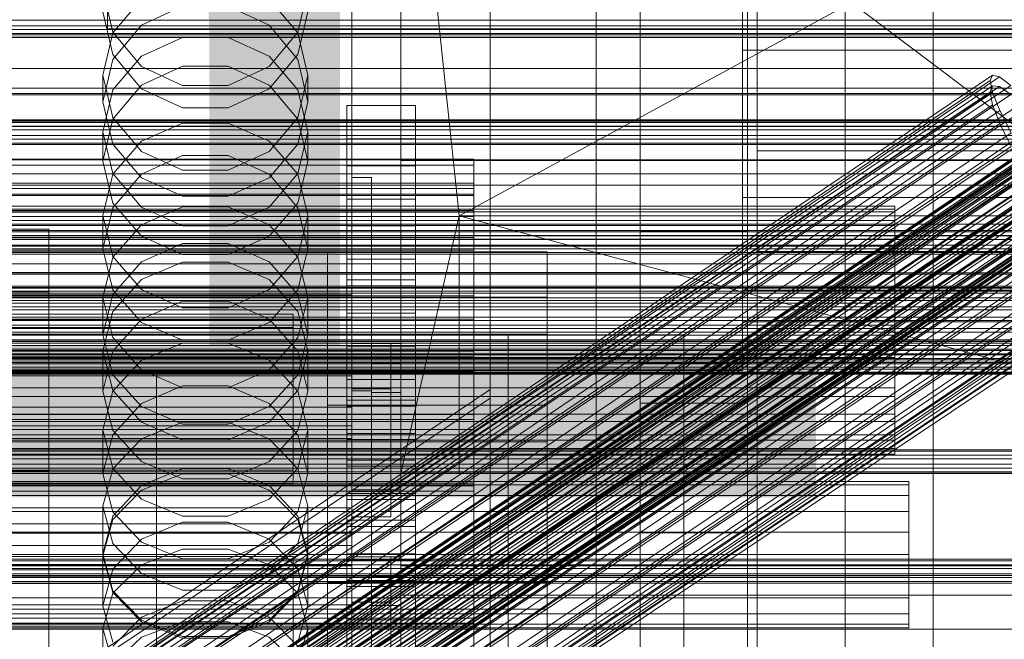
# Model space of a CAD drawing. Header units: millimetres. Extents: x -4738 to 65662, y -68080 to 6847.
# Tile 247 of 256: x 132 to 334, y -34505 to -34378. Entities that reach past the tile are written whole.
import ezdxf

# ---------------------------------------------------------------- set-up
doc = ezdxf.new("R2010")
doc.units = ezdxf.units.MM
for name, color, linetype, lineweight in [('COTAS_O', 1, 'Continuous', 0), ('COTAS_P', 1, 'Continuous', 0), ('frontal_briquetadora', 7, 'Continuous', 0), ('frontal_C01', 7, 'Continuous', 0), ('frontal_C02', 7, 'Continuous', 0), ('frontal_C03', 7, 'Continuous', 0), ('frontal_C04', 7, 'Continuous', 0), ('frontal_mezcladora', 7, 'Continuous', 0), ('frontal_secador', 7, 'Continuous', 0), ('frontal_tolva', 7, 'Continuous', 0), ('frontal_tolva-C01', 7, 'Continuous', 0)]:
    doc.layers.add(name, color=color, linetype=linetype, lineweight=lineweight)
doc.dimstyles.new('R19_100', dxfattribs={"dimtxt": 250, "dimasz": 150, "dimexe": 150, "dimexo": 80, "dimgap": 100, "dimtad": 1, "dimtih": 1, "dimtoh": 1, "dimdsep": 46, "dimcen": 0.09, "dimadec": 0, "dimazin": 0, "dimtfac": 1, "dimtdec": 4, "dimtofl": 0, "dimtmove": 0, "dimatfit": 3, "dimfxl": 1, "dimtolj": 1, "dimtzin": 0, "dimarcsym": 0})

# ---------------------------------------------------------------- blocks, each defined once
blk = doc.blocks.new('DIM_R31_48')
at = {"layer": 'COTAS_O'}
for p, q in [((-1725, -33700), (-1575, -33655)), ((1725, -33700), (1575, -33655)), ((-1725, -34400), (-1725, -33700)), ((-1725, -33700), (1725, -33700)), ((-1725, -33700), (-1575, -33745)), ((1725, -33700), (1575, -33745)), ((1725, -34400), (1725, -33700))]:
    blk.add_line(p, q, dxfattribs=at)
blk.add_text('3450 O', height=250, dxfattribs=at).set_placement((0, -33600))
blk = doc.blocks.new('DIM_R31_49')
at = {"layer": 'COTAS_P'}
for p, q in [((-150, -32300), (550, -32300)), ((550, -32300), (505, -32450)), ((550, -34900), (550, -32300)), ((550, -32300), (595, -32450)), ((550, -34900), (505, -34750)), ((550, -34900), (595, -34750)), ((-150, -34900), (550, -34900))]:
    blk.add_line(p, q, dxfattribs=at)
blk.add_text('2600 P', height=250, rotation=90, dxfattribs=at).set_placement((450, -33600))
blk = doc.blocks.new('DIM_R31_52')
at = {"layer": 'COTAS_O'}
for p, q in [((-650, -34200), (-500, -34155)), ((650, -34200), (500, -34155)), ((-650, -34900), (-650, -34200)), ((-650, -34200), (650, -34200)), ((-650, -34200), (-500, -34245)), ((650, -34200), (500, -34245)), ((650, -34900), (650, -34200))]:
    blk.add_line(p, q, dxfattribs=at)
blk.add_text('1300 O', height=250, dxfattribs=at).set_placement((0, -34100))
blk = doc.blocks.new('DIM_R31_57')
at = {"layer": 'COTAS_P'}
for p, q in [((-305, -34680), (395, -34680)), ((395, -34680), (350, -34830)), ((395, -36000), (395, -34680)), ((395, -34680), (440, -34830)), ((395, -36000), (350, -35850)), ((395, -36000), (440, -35850)), ((-305, -36000), (395, -36000))]:
    blk.add_line(p, q, dxfattribs=at)
blk.add_text('1320 P', height=250, rotation=90, dxfattribs=at).set_placement((295, -35340))

msp = doc.modelspace()

# ---------------------------------------------------------------- linework, layer by layer
at = {"layer": 'frontal_briquetadora'}
for p, q in [((210, -34680), (210, -33820)), ((210, -34060), (210, -34490)), ((210, -34496), (210, -34060)), ((210, -34680), (210, -34260)), ((210, -34496), (210, -34260)), ((210, -34305), (210, -34471)), ((222, -34418.333), (210, -34305)), ((430, -34471), (210, -34305)), ((210, -34680), (210, -34305)), ((210, -34305), (210, -34496)), ((430, -34305), (222, -34418.333)), ((200, -34367.36), (200, -34379.318)), ((200, -34367.434), (200, -34379.401)), ((149, -34371.863), (151.08, -34380.664)), ((188.92, -34380.664), (191, -34371.863)), ((200, -34383.153), (200, -34372.127)), ((200, -34383.24), (200, -34372.205)), ((200, -34372.717), (200, -34391.832)), ((200, -34373.318), (200, -34392.425)), ((156.907, -34373.853), (151.08, -34380.809)), ((156.906, -34379.254), (165.326, -34375.335)), ((174.674, -34375.335), (183.094, -34379.254)), ((188.92, -34380.809), (183.093, -34373.853)), ((200, -34393.018), (200, -34373.92)), ((151.08, -34385.296), (149, -34376.522)), ((191, -34376.522), (188.92, -34385.296)), ((200, -34375.844), (200, -34386.064)), ((200, -34375.925), (200, -34386.153)), ((151.08, -34386.283), (156.906, -34379.254)), ((183.094, -34379.254), (188.92, -34386.283)), ((200, -34379.318), (200, -34388.707)), ((200, -34379.401), (200, -34388.798)), ((151.08, -34380.809), (149, -34389.484)), ((151.08, -34380.664), (156.907, -34387.722)), ((183.093, -34387.722), (188.92, -34380.664)), ((191, -34389.484), (188.92, -34380.809)), ((156.907, -34385.622), (165.327, -34381.804)), ((165.327, -34381.804), (174.673, -34381.804)), ((174.673, -34381.804), (183.093, -34385.622)), ((200, -34391.516), (200, -34383.153)), ((200, -34391.61), (200, -34383.24)), ((156.906, -34392.292), (151.08, -34385.296)), ((188.92, -34385.296), (183.094, -34392.292)), ((149, -34394.99), (151.08, -34386.283)), ((151.08, -34392.502), (156.907, -34385.622)), ((183.093, -34385.622), (188.92, -34392.502)), ((188.92, -34386.283), (191, -34394.99)), ((200, -34386.064), (200, -34393.549)), ((200, -34386.153), (200, -34393.644)), ((149, -34389.484), (149, -34394.99)), ((149, -34389.484), (151.08, -34398.159)), ((165.326, -34387.688), (156.906, -34391.571)), ((156.907, -34387.722), (165.327, -34391.639)), ((174.674, -34387.688), (165.326, -34387.688)), ((174.673, -34391.639), (183.093, -34387.722)), ((183.094, -34391.571), (174.674, -34387.688)), ((188.92, -34398.159), (191, -34389.484)), ((191, -34389.484), (191, -34394.99)), ((200, -34388.707), (200, -34395.296)), ((200, -34388.798), (200, -34395.393)), ((156.906, -34391.571), (151.08, -34398.53)), ((188.92, -34398.53), (183.094, -34391.571)), ((200, -34397.01), (200, -34391.516)), ((149, -34401.081), (151.08, -34392.502)), ((165.326, -34396.159), (156.906, -34392.292)), ((165.327, -34391.639), (174.673, -34391.639)), ((183.094, -34392.292), (174.674, -34396.159)), ((188.92, -34392.502), (191, -34401.081)), ((200, -34397.108), (200, -34391.61)), ((200, -34391.832), (200, -34410.648)), ((200, -34392.425), (200, -34411.23)), ((200, -34411.813), (200, -34393.018)), ((200, -34393.549), (200, -34398.115)), ((151.08, -34403.634), (149, -34394.99)), ((191, -34394.99), (188.92, -34403.634)), ((200, -34393.644), (200, -34398.214)), ((200, -34395.296), (200, -34398.924)), ((200, -34395.393), (200, -34399.023)), ((174.674, -34396.159), (165.326, -34396.159)), ((200, -34399.5), (200, -34397.01)), ((200, -34399.6), (200, -34397.108)), ((151.08, -34398.53), (149, -34407.145)), ((151.08, -34398.159), (156.907, -34405.116)), ((156.907, -34403.051), (165.327, -34399.304)), ((165.327, -34399.304), (174.673, -34399.304)), ((174.673, -34399.304), (183.093, -34403.051)), ((183.093, -34405.116), (188.92, -34398.159)), ((191, -34407.145), (188.92, -34398.53)), ((200, -34398.115), (200, -34399.65)), ((200, -34398.214), (200, -34399.75)), ((200, -34398.924), (200, -34399.5)), ((200, -34399.023), (200, -34399.6)), ((210, -34399.964), (210, -34398.226)), ((149, -34401.081), (149, -34407.145)), ((151.08, -34409.66), (149, -34401.081)), ((191, -34401.081), (188.92, -34409.66)), ((191, -34401.081), (191, -34407.145)), ((210, -34403.095), (210, -34399.964)), ((151.08, -34409.801), (156.907, -34403.051)), ((156.906, -34410.517), (151.08, -34403.634)), ((183.093, -34403.051), (188.92, -34409.801)), ((188.92, -34403.634), (183.094, -34410.517)), ((210, -34407), (210, -34403.095)), ((156.907, -34405.116), (165.327, -34408.976)), ((174.673, -34408.976), (183.093, -34405.116)), ((149, -34407.145), (151.08, -34415.689)), ((165.326, -34405.988), (156.906, -34409.807)), ((174.674, -34405.988), (165.326, -34405.988)), ((183.094, -34409.807), (174.674, -34405.988)), ((188.92, -34415.689), (191, -34407.145)), ((210, -34407), (452, -34407)), ((210, -34407), (210, -34410.905)), ((156.907, -34416.54), (151.08, -34409.66)), ((165.327, -34408.976), (174.673, -34408.976)), ((188.92, -34409.66), (183.093, -34416.54)), ((149, -34418.219), (151.08, -34409.801)), ((156.906, -34409.807), (151.08, -34416.648)), ((165.326, -34414.319), (156.906, -34410.517)), ((183.094, -34410.517), (174.674, -34414.319)), ((188.92, -34416.648), (183.094, -34409.807)), ((188.92, -34409.801), (191, -34418.219)), ((200, -34454.149), (200, -34410.477)), ((200, -34410.477), (200, -34448.619)), ((204, -34410.477), (200, -34410.477)), ((200, -34410.648), (200, -34429.115)), ((200, -34411.23), (200, -34429.686)), ((204, -34410.477), (204, -34454.149)), ((204, -34448.619), (204, -34410.477)), ((210, -34410.905), (210, -34414.036)), ((200, -34430.257), (200, -34411.813)), ((151.08, -34415.689), (156.906, -34422.488)), ((174.674, -34414.319), (165.326, -34414.319)), ((183.094, -34422.488), (188.92, -34415.689)), ((210, -34414.036), (210, -34415.774)), ((151.08, -34416.648), (149, -34425.108)), ((165.327, -34416.505), (156.907, -34420.17)), ((165.327, -34420.358), (156.907, -34416.54)), ((174.673, -34416.505), (165.327, -34416.505)), ((183.093, -34420.17), (174.673, -34416.505)), ((183.093, -34416.54), (174.673, -34420.358)), ((191, -34425.108), (188.92, -34416.648)), ((149, -34418.219), (149, -34425.108)), ((149, -34418.219), (151.08, -34426.637)), ((188.92, -34426.637), (191, -34418.219)), ((191, -34418.219), (191, -34425.108)), ((222, -34418.333), (210, -34471)), ((222, -34471), (222, -34418.333)), ((222, -34418.333), (418, -34418.333)), ((418, -34471), (222, -34418.333)), ((156.907, -34420.17), (151.08, -34426.776)), ((174.673, -34420.358), (165.327, -34420.358)), ((188.92, -34426.776), (183.093, -34420.17)), ((156.906, -34422.488), (165.326, -34426.241)), ((174.674, -34426.241), (183.094, -34422.488)), ((151.08, -34433.486), (149, -34425.108)), ((156.906, -34427.72), (165.326, -34423.972)), ((165.326, -34423.972), (174.674, -34423.972)), ((174.674, -34423.972), (183.094, -34427.72)), ((191, -34425.108), (188.92, -34433.486)), ((151.08, -34426.776), (149, -34435.012)), ((151.08, -34426.637), (156.907, -34433.388)), ((151.08, -34434.426), (156.906, -34427.72)), ((156.907, -34431.392), (165.327, -34427.785)), ((165.326, -34426.241), (174.674, -34426.241)), ((165.327, -34427.785), (174.673, -34427.785)), ((174.673, -34427.785), (183.093, -34431.392)), ((183.093, -34433.388), (188.92, -34426.637)), ((183.094, -34427.72), (188.92, -34434.426)), ((191, -34435.012), (188.92, -34426.776)), ((200, -34429.115), (200, -34447.187)), ((200, -34429.686), (200, -34447.745)), ((151.08, -34437.891), (156.907, -34431.392)), ((183.093, -34431.392), (188.92, -34437.891)), ((200, -34448.302), (200, -34430.257)), ((156.906, -34440.145), (151.08, -34433.486)), ((156.907, -34433.388), (165.327, -34437.134)), ((174.673, -34437.134), (183.093, -34433.388)), ((188.92, -34433.486), (183.094, -34440.145)), ((200, -34434.477), (-160, -34434.477)), ((149, -34442.708), (151.08, -34434.426)), ((149, -34435.012), (149, -34442.708)), ((149, -34435.012), (151.08, -34443.249)), ((165.326, -34435.765), (156.906, -34439.459)), ((174.674, -34435.765), (165.326, -34435.765)), ((183.094, -34439.459), (174.674, -34435.765)), ((188.92, -34434.426), (191, -34442.708)), ((188.92, -34443.249), (191, -34435.012)), ((191, -34435.012), (191, -34442.708)), ((200, -34478.149), (200, -34434.477)), ((200, -34439.62), (200, -34434.477)), ((149, -34445.996), (151.08, -34437.891)), ((165.327, -34437.134), (174.673, -34437.134)), ((188.92, -34437.891), (191, -34445.996)), ((-160, -34439.62), (200, -34439.62)), ((156.906, -34439.459), (151.08, -34446.067)), ((188.92, -34446.067), (183.094, -34439.459)), ((200, -34441.272), (200, -34438.696)), ((200, -34438.696), (200, -34442.962)), ((200, -34439.62), (200, -34483.291)), ((165.326, -34443.818), (156.906, -34440.145)), ((183.094, -34440.145), (174.674, -34443.818)), ((200, -34450.299), (200, -34441.272)), ((151.08, -34450.901), (149, -34442.708)), ((151.08, -34443.249), (156.907, -34449.855)), ((174.674, -34443.818), (165.326, -34443.818)), ((183.093, -34449.855), (188.92, -34443.249)), ((191, -34442.708), (188.92, -34450.901)), ((200, -34442.962), (200, -34453.421)), ((149, -34445.996), (149, -34454.221)), ((151.08, -34454.101), (149, -34445.996)), ((156.907, -34447.906), (165.327, -34444.394)), ((165.327, -34444.394), (174.673, -34444.394)), ((174.673, -34444.394), (183.093, -34447.906)), ((191, -34445.996), (188.92, -34454.101)), ((191, -34445.996), (191, -34454.221)), ((200, -34444.477), (208, -34444.477)), ((200, -34474.477), (200, -34444.477)), ((200, -34448.416), (200, -34444.991)), ((208, -34444.477), (210, -34444.477)), ((208, -34474.477), (208, -34444.477)), ((210, -34474.477), (210, -34444.477)), ((151.08, -34446.067), (149, -34454.221)), ((151.08, -34454.234), (156.907, -34447.906)), ((183.093, -34447.906), (188.92, -34454.234)), ((191, -34454.221), (188.92, -34446.067)), ((200, -34447.187), (200, -34464.816)), ((200, -34447.745), (200, -34465.36)), ((156.907, -34449.855), (165.327, -34453.52)), ((174.673, -34453.52), (183.093, -34449.855)), ((200, -34465.903), (200, -34448.302)), ((200, -34458.171), (200, -34448.416)), ((200, -34448.619), (200, -34492.29)), ((200, -34448.619), (204, -34448.619)), ((200, -34448.619), (200, -34474.822)), ((200, -34453.761), (200, -34448.619)), ((200, -34448.619), (208, -34448.619)), ((204, -34448.477), (210, -34448.477)), ((204, -34454.477), (204, -34448.477)), ((204, -34492.29), (204, -34448.619)), ((208, -34474.822), (208, -34448.619)), ((208, -34448.619), (208, -34453.761)), ((210, -34454.477), (210, -34448.477)), ((200, -34451.11), (-160, -34451.11)), ((156.906, -34457.404), (151.08, -34450.901)), ((188.92, -34450.901), (183.094, -34457.404)), ((200, -34464.401), (200, -34450.299)), ((200, -34453.453), (200, -34450.877)), ((200, -34450.877), (200, -34455.143)), ((200, -34483.291), (200, -34451.11)), ((200, -34457.538), (200, -34451.11)), ((165.326, -34453.127), (156.906, -34456.734)), ((174.674, -34453.127), (165.326, -34453.127)), ((165.327, -34453.52), (174.673, -34453.52)), ((183.094, -34456.734), (174.674, -34453.127)), ((200, -34453.421), (200, -34468.481)), ((200, -34462.48), (200, -34453.453)), ((200, -34479.964), (200, -34453.761)), ((208, -34453.761), (200, -34453.761)), ((208, -34453.761), (208, -34479.964)), ((149, -34454.221), (151.08, -34462.278)), ((149, -34462.125), (151.08, -34454.234)), ((156.907, -34460.601), (151.08, -34454.101)), ((188.92, -34454.101), (183.093, -34460.601)), ((188.92, -34462.278), (191, -34454.221)), ((188.92, -34454.234), (191, -34462.125)), ((200, -34674), (200, -34454.149)), ((200, -34454.149), (200, -34492.29)), ((204, -34454.149), (200, -34454.149)), ((200, -34455.143), (200, -34465.602)), ((204, -34454.149), (204, -34674)), ((204, -34492.29), (204, -34454.149)), ((204, -34454.477), (210, -34454.477)), ((-160, -34457.538), (200, -34457.538)), ((156.906, -34456.734), (151.08, -34463.181)), ((165.326, -34460.988), (156.906, -34457.404)), ((183.094, -34457.404), (174.674, -34460.988)), ((188.92, -34463.18), (183.094, -34456.734)), ((200, -34457.538), (200, -34489.719)), ((200, -34472.77), (200, -34458.171)), ((200, -34461.368), (-160, -34461.368)), ((149, -34462.125), (149, -34471.125)), ((149, -34462.125), (151.08, -34470.016)), ((165.327, -34460.596), (156.907, -34464.004)), ((165.327, -34464.208), (156.907, -34460.601)), ((174.674, -34460.988), (165.326, -34460.988)), ((174.673, -34460.596), (165.327, -34460.596)), ((183.093, -34464.004), (174.673, -34460.596)), ((183.093, -34460.601), (174.673, -34464.208)), ((188.92, -34470.016), (191, -34462.125)), ((191, -34462.125), (191, -34471.125)), ((200, -34489.719), (200, -34461.368)), ((200, -34463.94), (200, -34461.368)), ((-160, -34463.94), (200, -34463.94)), ((151.08, -34463.181), (149, -34471.125)), ((151.08, -34462.278), (156.906, -34468.668)), ((156.907, -34464.004), (151.08, -34470.145)), ((188.92, -34470.145), (183.093, -34464.004)), ((183.094, -34468.668), (188.92, -34462.278)), ((191, -34471.125), (188.92, -34463.18)), ((200, -34476.582), (200, -34462.48)), ((200, -34463.94), (200, -34492.29)), ((174.673, -34464.208), (165.327, -34464.208)), ((200, -34481.433), (200, -34464.401)), ((200, -34464.816), (200, -34481.959)), ((200, -34465.36), (200, -34482.486)), ((200, -34465.602), (200, -34480.662)), ((200, -34483.013), (200, -34465.903)), ((151.08, -34470.145), (149, -34477.803)), ((151.08, -34470.016), (156.907, -34476.344)), ((156.906, -34468.668), (165.326, -34472.188)), ((156.906, -34473.572), (165.326, -34470.06)), ((165.326, -34470.06), (174.674, -34470.06)), ((174.674, -34472.188), (183.094, -34468.668)), ((174.674, -34470.06), (183.094, -34473.572)), ((183.093, -34476.344), (188.92, -34470.016)), ((191, -34477.803), (188.92, -34470.145)), ((200, -34468.481), (200, -34485.849)), ((151.08, -34478.964), (149, -34471.125)), ((156.907, -34474.485), (165.327, -34471.151)), ((165.326, -34472.188), (174.674, -34472.188)), ((165.327, -34471.151), (174.673, -34471.151)), ((174.673, -34471.151), (183.093, -34474.485)), ((191, -34471.125), (188.92, -34478.964)), ((210, -34471), (222, -34471)), ((210, -34471), (430, -34471)), ((210, -34471), (210, -34680)), ((210, -34471), (210, -34496)), ((430, -34471), (222, -34471)), ((418, -34471), (222, -34471)), ((151.08, -34479.841), (156.906, -34473.572)), ((183.094, -34473.572), (188.92, -34479.841)), ((200, -34489.991), (200, -34472.77)), ((151.08, -34480.494), (156.907, -34474.485)), ((183.093, -34474.485), (188.92, -34480.494)), ((200, -34474.477), (208, -34474.477)), ((200, -34474.822), (200, -34479.964)), ((208, -34474.822), (200, -34474.822)), ((208, -34474.477), (210, -34474.477)), ((208, -34479.964), (208, -34474.822)), ((200, -34478.149), (-160, -34478.149)), ((149, -34477.803), (149, -34487.557)), ((149, -34477.803), (151.08, -34485.461)), ((156.907, -34476.344), (165.327, -34479.856)), ((174.673, -34479.856), (183.093, -34476.344)), ((188.92, -34485.461), (191, -34477.803)), ((191, -34477.803), (191, -34487.557)), ((200, -34493.614), (200, -34476.582)), ((200, -34698), (200, -34478.149)), ((200, -34483.291), (200, -34478.149)), ((149, -34487.557), (151.08, -34479.841)), ((156.906, -34485.172), (151.08, -34478.964)), ((165.327, -34479.856), (174.673, -34479.856)), ((188.92, -34478.964), (183.094, -34485.172)), ((188.92, -34479.841), (191, -34487.557)), ((208, -34479.964), (200, -34479.964)), ((-160, -34481.433), (200, -34481.433)), ((149, -34487.986), (151.08, -34480.494)), ((165.326, -34481.091), (156.906, -34484.534)), ((174.674, -34481.091), (165.326, -34481.091)), ((183.094, -34484.534), (174.674, -34481.091)), ((188.92, -34480.494), (191, -34487.986)), ((200, -34480.662), (200, -34498.03)), ((200, -34498.801), (200, -34481.433)), ((200, -34481.959), (200, -34498.57)), ((-160, -34483.291), (200, -34483.291)), ((200, -34482.486), (200, -34499.08)), ((200, -34499.589), (200, -34483.013)), ((200, -34483.291), (200, -34703.142)), ((200, -34691.652), (200, -34483.291)), ((200, -34489.719), (200, -34483.291)), ((-160, -34485.849), (200, -34485.849)), ((156.906, -34484.534), (151.08, -34490.676)), ((151.08, -34485.461), (156.907, -34491.602)), ((165.326, -34488.588), (156.906, -34485.172)), ((183.094, -34485.172), (174.674, -34488.588)), ((183.093, -34491.602), (188.92, -34485.461)), ((188.92, -34490.676), (183.094, -34484.534)), ((200, -34485.849), (200, -34502.881)), ((151.08, -34495.158), (149, -34487.557)), ((149, -34487.986), (149, -34498.23)), ((151.08, -34495.478), (149, -34487.986)), ((156.907, -34489.803), (165.327, -34486.586)), ((165.327, -34486.586), (174.673, -34486.586)), ((174.673, -34486.586), (183.093, -34489.803)), ((191, -34487.557), (188.92, -34495.158)), ((191, -34487.986), (188.92, -34495.478)), ((191, -34487.986), (191, -34498.23)), ((200, -34488.149), (208, -34488.149)), ((200, -34518.149), (200, -34488.149)), ((208, -34488.149), (210, -34488.149)), ((208, -34518.149), (208, -34488.149)), ((210, -34518.149), (210, -34488.149)), ((-160, -34489.719), (200, -34489.719)), ((-160, -34489.991), (200, -34489.991)), ((151.08, -34495.6), (156.907, -34489.803)), ((174.674, -34488.588), (165.326, -34488.588)), ((183.093, -34489.803), (188.92, -34495.6)), ((200, -34489.719), (200, -34698.08)), ((200, -34692.717), (200, -34489.719)), ((200, -34492.29), (200, -34489.719)), ((200, -34489.991), (200, -34507.212)), ((430, -34490), (210, -34490)), ((-160, -34492.29), (200, -34492.29)), ((151.08, -34490.676), (149, -34498.23)), ((156.907, -34491.602), (165.327, -34495.01)), ((174.673, -34495.01), (183.093, -34491.602)), ((191, -34498.23), (188.92, -34490.676)), ((200, -34492.29), (200, -34695.288)), ((200, -34492.29), (204, -34492.29)), ((200, -34492.29), (200, -34689.16)), ((200, -34497.432), (200, -34492.29)), ((200, -34492.29), (208, -34492.29)), ((204, -34492.149), (210, -34492.149)), ((204, -34498.149), (204, -34492.149)), ((204, -34695.288), (204, -34492.29)), ((208, -34689.16), (208, -34492.29)), ((208, -34492.29), (208, -34497.432)), ((210, -34498.149), (210, -34492.149)), ((-160, -34493.614), (200, -34493.614)), ((200, -34510.982), (200, -34493.614)), ((149, -34502.829), (151.08, -34495.6)), ((156.906, -34501.17), (151.08, -34495.158)), ((156.907, -34501.486), (151.08, -34495.478)), ((165.327, -34495.01), (174.673, -34495.01)), ((188.92, -34495.478), (183.093, -34501.486)), ((188.92, -34495.158), (183.094, -34501.17)), ((188.92, -34495.6), (191, -34502.829)), ((210, -34496), (430, -34496)), ((210, -34496), (210, -34680)), ((-160, -34498.03), (200, -34498.03)), ((149, -34498.23), (151.08, -34505.662)), ((165.326, -34497.219), (156.906, -34500.552)), ((174.674, -34497.219), (165.326, -34497.219)), ((183.094, -34500.552), (174.674, -34497.219)), ((188.92, -34505.662), (191, -34498.23)), ((200, -34694.302), (200, -34497.432)), ((208, -34497.432), (200, -34497.432)), ((200, -34498.03), (200, -34515.062)), ((204, -34498.149), (210, -34498.149)), ((208, -34497.432), (208, -34694.302)), ((200, -34498.57), (200, -34514.607)), ((200, -34513.861), (200, -34498.801)), ((200, -34499.08), (200, -34515.099)), ((200, -34515.589), (200, -34499.589)), ((156.906, -34500.552), (151.08, -34506.493)), ((165.326, -34504.474), (156.906, -34501.17)), ((165.327, -34504.82), (156.907, -34501.486)), ((165.327, -34501.512), (156.907, -34504.604)), ((174.673, -34501.512), (165.327, -34501.512)), ((183.093, -34501.486), (174.673, -34504.82)), ((183.093, -34504.604), (174.673, -34501.512)), ((183.094, -34501.17), (174.674, -34504.474)), ((188.92, -34506.493), (183.094, -34500.552)), ((149, -34502.829), (149, -34513.787)), ((149, -34502.829), (151.08, -34510.058)), ((174.674, -34504.474), (165.326, -34504.474)), ((188.92, -34510.058), (191, -34502.829)), ((191, -34502.829), (191, -34513.787)), ((200, -34502.881), (200, -34516.984)), ((156.907, -34504.604), (151.08, -34510.176)), ((174.673, -34504.82), (165.327, -34504.82)), ((188.92, -34510.176), (183.093, -34504.604))]:
    msp.add_line(p, q, dxfattribs=at)
at = {"layer": 'frontal_C01'}
for p, q in [((250, -35948.844), (250, -33373.251)), ((250, -33378.064), (250, -35953.656)), ((228.298, -34453.88), (228.298, -34191.267)), ((228.298, -34197.047), (228.298, -34459.66)), ((-450, -34381.706), (450, -34381.706)), ((146.872, -34513.845), (331.181, -34389.51)), ((331.181, -34389.51), (330.692, -34390.6)), ((332.629, -34389.859), (331.181, -34389.51)), ((146.383, -34514.934), (330.692, -34390.6)), ((148.32, -34514.194), (332.629, -34389.859)), ((330.692, -34390.6), (331.197, -34393.055)), ((334.938, -34391.624), (332.629, -34389.859)), ((141.045, -34537.815), (354.844, -34393.587)), ((141.218, -34537.429), (355.017, -34393.2)), ((141.731, -34537.552), (355.53, -34393.324)), ((146.887, -34517.389), (331.197, -34393.055)), ((150.629, -34515.959), (334.938, -34391.624)), ((331.197, -34393.055), (332.659, -34396.708)), ((141.224, -34538.685), (355.022, -34394.456)), ((142.549, -34538.178), (356.348, -34393.95)), ((143.617, -34539.262), (357.415, -34395.034)), ((153.641, -34519.019), (337.95, -34394.685)), ((141.742, -34539.979), (355.541, -34395.751)), ((142.565, -34541.61), (356.363, -34397.381)), ((144.861, -34540.732), (358.659, -34396.503)), ((148.35, -34521.042), (332.659, -34396.708)), ((332.659, -34396.708), (334.981, -34401.309)), ((143.635, -34543.465), (357.434, -34399.237)), ((359.995, -34398.258), (146.196, -34542.486)), ((157.152, -34523.166), (341.461, -34398.832)), ((144.881, -34545.419), (358.68, -34401.191)), ((147.533, -34544.406), (361.332, -34400.177)), ((150.672, -34525.644), (334.981, -34401.309)), ((146.218, -34547.339), (360.017, -34403.111)), ((148.779, -34546.36), (362.578, -34402.132)), ((147.554, -34549.093), (361.352, -34404.865)), ((149.85, -34548.216), (363.648, -34403.987)), ((150.672, -34549.846), (364.471, -34405.618)), ((345.231, -34403.783), (160.922, -34528.118)), ((148.798, -34550.563), (362.596, -34406.335)), ((149.865, -34551.647), (363.664, -34407.419)), ((151.191, -34551.14), (364.989, -34406.912)), ((153.694, -34530.881), (338.003, -34406.546)), ((150.683, -34552.273), (364.482, -34408.044)), ((151.196, -34552.396), (364.995, -34408.168)), ((151.369, -34552.01), (365.168, -34407.782)), ((164.693, -34533.535), (349.002, -34409.201)), ((157.211, -34536.396), (341.52, -34412.061)), ((168.21, -34539.051), (352.519, -34414.716)), ((160.982, -34541.814), (345.291, -34417.479)), ((171.232, -34544.288), (355.541, -34419.953)), ((164.752, -34546.765), (349.061, -34422.43)), ((173.554, -34548.889), (357.863, -34424.555)), ((168.263, -34550.912), (352.572, -34426.577)), ((171.275, -34553.972), (355.584, -34429.638)), ((175.016, -34552.542), (359.326, -34428.207)), ((173.584, -34555.737), (357.893, -34431.403)), ((175.032, -34556.087), (359.341, -34431.752)), ((175.521, -34554.997), (359.83, -34430.662)), ((228.298, -34453.88), (130, -34520.192)), ((228.298, -34716.493), (228.298, -34453.88)), ((228.298, -34453.88), (228.298, -34459.66)), ((130, -34525.972), (228.298, -34459.66)), ((228.298, -34459.66), (228.298, -34722.274))]:
    msp.add_line(p, q, dxfattribs=at)
at = {"layer": 'frontal_C02'}
for p, q in [((250, -35767.183), (250, -32921.727)), ((250, -32926.497), (250, -35771.953)), ((228.298, -34455.696), (228.298, -34165.201)), ((228.298, -34170.932), (228.298, -34461.426)), ((146.383, -34516.222), (330.692, -34392.967)), ((146.872, -34514.939), (331.181, -34391.684)), ((148.32, -34515.097), (332.629, -34391.842)), ((150.629, -34516.684), (334.938, -34393.43)), ((331.181, -34391.684), (330.692, -34392.967)), ((330.692, -34392.967), (331.197, -34395.603)), ((332.629, -34391.842), (331.181, -34391.684)), ((334.938, -34393.43), (332.629, -34391.842)), ((141.218, -34538.448), (355.017, -34395.472)), ((141.731, -34538.504), (355.53, -34395.528)), ((146.887, -34518.858), (331.197, -34395.603)), ((331.197, -34395.603), (332.659, -34399.413)), ((141.045, -34538.902), (354.844, -34395.927)), ((141.224, -34539.836), (355.022, -34396.861)), ((142.549, -34539.066), (356.348, -34396.091)), ((143.617, -34540.097), (357.415, -34397.122)), ((153.641, -34519.593), (337.95, -34396.339)), ((141.742, -34541.186), (355.541, -34398.211)), ((144.861, -34541.526), (358.659, -34398.55)), ((148.35, -34522.667), (332.659, -34399.413)), ((332.659, -34399.413), (334.981, -34404.136)), ((142.565, -34542.86), (356.363, -34399.884)), ((359.995, -34400.28), (146.196, -34543.255)), ((157.152, -34523.626), (341.461, -34400.371)), ((143.635, -34544.743), (357.434, -34401.768)), ((147.533, -34545.168), (361.332, -34402.192)), ((144.881, -34546.708), (358.68, -34403.733)), ((146.218, -34548.62), (360.017, -34405.645)), ((148.779, -34547.132), (362.578, -34404.157)), ((150.672, -34527.39), (334.981, -34404.136)), ((345.231, -34405.252), (160.922, -34528.507)), ((147.554, -34550.35), (361.352, -34407.374)), ((149.85, -34549.016), (363.648, -34406.04)), ((150.672, -34550.689), (364.471, -34407.714)), ((148.798, -34551.779), (362.596, -34408.803)), ((151.191, -34552.039), (364.989, -34409.064)), ((153.694, -34532.706), (338.003, -34409.451)), ((149.865, -34552.809), (363.664, -34409.834)), ((150.683, -34553.372), (364.482, -34410.397)), ((151.196, -34553.428), (364.995, -34410.452)), ((151.369, -34552.973), (365.168, -34409.998)), ((164.693, -34533.904), (349.002, -34410.649)), ((157.211, -34538.251), (341.52, -34414.996)), ((-311.15, -34416.368), (311.15, -34416.368)), ((-311.15, -34416.964), (311.15, -34416.964)), ((-311.15, -34417.501), (311.15, -34417.501)), ((168.21, -34539.449), (352.519, -34416.194)), ((311.15, -34416.964), (311.15, -34416.368)), ((311.15, -34416.368), (311.15, -34417.501)), ((311.15, -34419.249), (311.15, -34416.964)), ((311.15, -34417.501), (311.15, -34420.287)), ((-311.15, -34419.249), (311.15, -34419.249)), ((311.15, -34423.068), (311.15, -34419.249)), ((-311.15, -34420.287), (311.15, -34420.287)), ((160.982, -34543.648), (345.291, -34420.393)), ((171.232, -34544.764), (355.541, -34421.51)), ((311.15, -34420.287), (311.15, -34424.535)), ((-311.15, -34423.068), (311.15, -34423.068)), ((311.15, -34428.159), (311.15, -34423.068)), ((-311.15, -34424.535), (311.15, -34424.535)), ((164.752, -34548.529), (349.061, -34425.274)), ((311.15, -34424.535), (311.15, -34429.956)), ((173.554, -34549.488), (357.863, -34426.233)), ((-311.15, -34428.159), (311.15, -34428.159)), ((168.263, -34552.561), (352.572, -34429.307)), ((311.15, -34434.176), (311.15, -34428.159)), ((-311.15, -34429.956), (311.15, -34429.956)), ((175.016, -34553.297), (359.326, -34430.042)), ((311.15, -34429.956), (311.15, -34436.18)), ((-440, -34432.754), (440, -34432.754)), ((-440, -34432.965), (440, -34432.965)), ((-440, -34433.156), (440, -34433.156)), ((-440, -34433.775), (440, -34433.775)), ((171.275, -34555.471), (355.584, -34432.216)), ((173.584, -34557.058), (357.893, -34433.803)), ((175.521, -34555.933), (359.83, -34432.678)), ((-440, -34434.143), (440, -34434.143)), ((-440, -34435.128), (440, -34435.128)), ((-440, -34435.648), (440, -34435.648)), ((311.15, -34434.176), (-311.15, -34434.176)), ((175.032, -34557.216), (359.341, -34433.961)), ((311.15, -34440.709), (311.15, -34434.176)), ((-440, -34436.932), (440, -34436.932)), ((-440, -34437.569), (440, -34437.569)), ((-311.15, -34436.18), (311.15, -34436.18)), ((311.15, -34436.18), (311.15, -34442.784)), ((440, -34439.064), (-440, -34439.064)), ((-440, -34439.774), (440, -34439.774)), ((-440, -34441.379), (440, -34441.379)), ((-311.15, -34440.709), (311.15, -34440.709)), ((311.15, -34447.313), (311.15, -34440.709)), ((-440, -34442.114), (440, -34442.114)), ((-440, -34443.719), (440, -34443.719)), ((-311.15, -34442.784), (311.15, -34442.784)), ((311.15, -34442.784), (311.15, -34449.317)), ((-440, -34444.429), (440, -34444.429)), ((-440, -34445.925), (440, -34445.925)), ((-440, -34446.561), (440, -34446.561)), ((-440, -34447.845), (440, -34447.845)), ((-311.15, -34447.313), (311.15, -34447.313)), ((311.15, -34453.538), (311.15, -34447.313)), ((-440, -34448.365), (440, -34448.365)), ((-440, -34449.351), (440, -34449.351)), ((-440, -34449.718), (440, -34449.718)), ((-311.15, -34449.317), (311.15, -34449.317)), ((311.15, -34449.317), (311.15, -34455.334)), ((-440, -34450.338), (440, -34450.338)), ((-440, -34450.528), (440, -34450.528)), ((-440, -34450.739), (440, -34450.739)), ((-311.15, -34453.538), (311.15, -34453.538)), ((311.15, -34458.959), (311.15, -34453.538)), ((-311.15, -34455.334), (311.15, -34455.334)), ((228.298, -34455.696), (130, -34521.432)), ((228.298, -34746.19), (228.298, -34455.696)), ((228.298, -34455.696), (228.298, -34461.426)), ((311.15, -34455.334), (311.15, -34460.426)), ((-311.15, -34458.959), (311.15, -34458.959)), ((311.15, -34463.207), (311.15, -34458.959)), ((-311.15, -34460.426), (311.15, -34460.426)), ((130, -34527.162), (228.298, -34461.426)), ((228.298, -34461.426), (228.298, -34751.921)), ((311.15, -34460.426), (311.15, -34464.244)), ((-311.15, -34463.207), (311.15, -34463.207)), ((311.15, -34465.992), (311.15, -34463.207)), ((-311.15, -34464.244), (311.15, -34464.244)), ((-311.15, -34465.992), (311.15, -34465.992)), ((311.15, -34464.244), (311.15, -34466.529)), ((311.15, -34467.125), (311.15, -34465.992)), ((-311.15, -34466.529), (311.15, -34466.529)), ((-311.15, -34467.125), (311.15, -34467.125)), ((311.15, -34466.529), (311.15, -34467.125))]:
    msp.add_line(p, q, dxfattribs=at)
at = {"layer": 'frontal_C03'}
for p, q in [((-1250, -34378.264), (1250, -34378.264)), ((1250, -34379.387), (-1250, -34379.387)), ((1250, -34380.151), (-1250, -34380.151)), ((1250, -34380.945), (-1250, -34380.945)), ((1250, -34381.262), (-1250, -34381.262)), ((1250, -34398.847), (-1250, -34398.847)), ((1250, -34399.164), (-1250, -34399.164)), ((1250, -34399.958), (-1250, -34399.958)), ((-1250, -34400.722), (1250, -34400.722)), ((1250, -34401.845), (-1250, -34401.845)), ((1250, -34402.609), (-1250, -34402.609)), ((1250, -34403.403), (-1250, -34403.403)), ((1250, -34403.719), (-1250, -34403.719)), ((1250, -34421.305), (-1250, -34421.305)), ((1250, -34421.621), (-1250, -34421.621)), ((1250, -34422.415), (-1250, -34422.415)), ((-1250, -34423.179), (1250, -34423.179)), ((1250, -34424.302), (-1250, -34424.302)), ((1250, -34425.066), (-1250, -34425.066)), ((1250, -34425.86), (-1250, -34425.86)), ((1250, -34426.177), (-1250, -34426.177)), ((1250, -34443.762), (-1250, -34443.762)), ((1250, -34444.079), (-1250, -34444.079)), ((1250, -34444.873), (-1250, -34444.873)), ((-1250, -34445.637), (1250, -34445.637)), ((1250, -34446.76), (-1250, -34446.76)), ((1250, -34447.524), (-1250, -34447.524)), ((1250, -34448.318), (-1250, -34448.318)), ((1250, -34448.635), (-1250, -34448.635)), ((1250, -34466.22), (-1250, -34466.22)), ((1250, -34466.536), (-1250, -34466.536)), ((1250, -34467.33), (-1250, -34467.33)), ((-1250, -34468.095), (1250, -34468.095)), ((1250, -34469.217), (-1250, -34469.217)), ((1250, -34469.982), (-1250, -34469.982)), ((1250, -34470.776), (-1250, -34470.776)), ((1250, -34471.092), (-1250, -34471.092)), ((1250, -34488.678), (-1250, -34488.678)), ((1250, -34488.994), (-1250, -34488.994)), ((1250, -34489.788), (-1250, -34489.788)), ((-1250, -34490.552), (1250, -34490.552)), ((1250, -34491.675), (-1250, -34491.675)), ((1250, -34492.439), (-1250, -34492.439)), ((1250, -34493.233), (-1250, -34493.233)), ((1250, -34493.55), (-1250, -34493.55))]:
    msp.add_line(p, q, dxfattribs=at)
at = {"layer": 'frontal_C04'}
for p, q in [((213, -34395.735), (199, -34395.735)), ((199, -34395.735), (199, -34431.443)), ((199, -34402.575), (199, -34395.735)), ((213, -34431.443), (213, -34395.735)), ((213, -34395.735), (213, -34402.575)), ((199, -34402.575), (213, -34402.575)), ((199, -34438.284), (199, -34402.575)), ((213, -34402.575), (213, -34438.284)), ((-225, -34406.721), (225, -34406.721)), ((225, -34406.721), (225, -34407.952)), ((225, -34406.721), (225, -34412.721)), ((-225, -34407.952), (225, -34407.952)), ((213, -34408.048), (199, -34408.048)), ((199, -34408.048), (199, -34443.756)), ((199, -34414.888), (199, -34408.048)), ((213, -34443.756), (213, -34408.048)), ((213, -34408.048), (213, -34414.888)), ((225, -34407.952), (225, -34411.606)), ((225, -34407.952), (225, -34413.861)), ((225, -34411.606), (-225, -34411.606)), ((225, -34417.244), (225, -34411.606)), ((225, -34411.606), (225, -35487.488)), ((225, -34417.573), (225, -34411.606)), ((225, -34412.721), (-225, -34412.721)), ((225, -34414.162), (225, -34412.721)), ((225, -34412.721), (225, -34413.861)), ((225, -34413.861), (-225, -34413.861)), ((225, -34414.162), (-225, -34414.162)), ((199, -34414.888), (213, -34414.888)), ((199, -34450.596), (199, -34414.888)), ((213, -34414.888), (213, -34450.596)), ((225, -34413.861), (225, -34417.244)), ((225, -34418.43), (225, -34414.162)), ((-225, -34417.244), (225, -34417.244)), ((-225, -34417.573), (225, -34417.573)), ((225, -34417.244), (225, -35493.126)), ((225, -34422.769), (225, -34417.244)), ((225, -34417.573), (225, -34422.769)), ((225, -34425.672), (225, -34417.573)), ((225, -34418.43), (-225, -34418.43)), ((225, -34425.361), (225, -34418.43)), ((213, -34420.36), (199, -34420.36)), ((199, -34420.36), (199, -34456.069)), ((199, -34427.201), (199, -34420.36)), ((213, -34456.069), (213, -34420.36)), ((213, -34420.36), (213, -34427.201)), ((225, -34422.769), (-225, -34422.769)), ((225, -34430.268), (225, -34422.769)), ((225, -34425.361), (-225, -34425.361)), ((-225, -34425.672), (225, -34425.672)), ((225, -34434.688), (225, -34425.361)), ((225, -34425.672), (225, -34430.268)), ((225, -34435.655), (225, -34425.672)), ((199, -34427.201), (213, -34427.201)), ((199, -34462.909), (199, -34427.201)), ((213, -34427.201), (213, -34462.909)), ((225, -34430.268), (-225, -34430.268)), ((199, -34431.443), (213, -34431.443)), ((199, -34431.443), (199, -34438.284)), ((213, -34431.443), (213, -34438.284)), ((225, -34439.512), (225, -34430.268)), ((213, -34432.673), (199, -34432.673)), ((199, -34432.673), (199, -34468.381)), ((199, -34439.513), (199, -34432.673)), ((213, -34468.381), (213, -34432.673)), ((213, -34432.673), (213, -34439.513)), ((225, -34434.688), (-225, -34434.688)), ((-225, -34435.655), (225, -34435.655)), ((225, -34446.053), (225, -34434.688)), ((225, -34435.655), (225, -34439.512)), ((225, -34447.221), (225, -34435.655)), ((225, -34439.512), (-225, -34439.512)), ((188, -34438.484), (-188, -34438.484)), ((188, -34470.434), (188, -34438.484)), ((188, -34438.484), (188, -34441.22)), ((213, -34438.284), (199, -34438.284)), ((199, -34439.513), (213, -34439.513)), ((199, -34475.222), (199, -34439.513)), ((213, -34439.513), (213, -34475.222)), ((225, -34450.221), (225, -34439.512)), ((-188, -34441.22), (188, -34441.22)), ((188, -34441.22), (188, -34473.17)), ((250, -34440.737), (225, -34440.737)), ((225, -34440.737), (225, -34605.183)), ((225, -35516.618), (225, -34440.737)), ((250, -34605.183), (250, -34440.737)), ((250, -34440.737), (250, -35516.618)), ((199, -34443.756), (213, -34443.756)), ((199, -34443.756), (199, -34450.596)), ((213, -34443.756), (213, -34450.596)), ((232, -34442.721), (268, -34442.721)), ((232, -34532.721), (232, -34442.721)), ((268, -34532.721), (268, -34442.721)), ((213, -34444.986), (199, -34444.986)), ((199, -34444.986), (199, -34480.694)), ((199, -34451.826), (199, -34444.986)), ((213, -34480.694), (213, -34444.986)), ((213, -34444.986), (213, -34451.826)), ((225, -34446.053), (-225, -34446.053)), ((-225, -34447.221), (225, -34447.221)), ((225, -34459.02), (225, -34446.053)), ((225, -34447.221), (225, -34450.221)), ((225, -34460.018), (225, -34447.221)), ((225, -34450.221), (-225, -34450.221)), ((213, -34450.596), (199, -34450.596)), ((199, -34451.826), (213, -34451.826)), ((199, -34487.535), (199, -34451.826)), ((213, -34451.826), (213, -34487.535)), ((225, -34462.07), (225, -34450.221)), ((199, -34456.069), (213, -34456.069)), ((199, -34456.069), (199, -34462.909)), ((213, -34456.069), (213, -34462.909)), ((213, -34457.299), (199, -34457.299)), ((199, -34457.299), (199, -34493.007)), ((199, -34464.139), (199, -34457.299)), ((213, -34493.007), (213, -34457.299)), ((213, -34457.299), (213, -34464.139)), ((225, -34459.02), (-225, -34459.02)), ((-225, -34460.018), (225, -34460.018)), ((225, -34473.089), (225, -34459.02)), ((225, -34460.018), (225, -34462.07)), ((225, -34473.656), (225, -34460.018)), ((225, -34462.07), (-225, -34462.07)), ((225, -34474.698), (225, -34462.07)), ((213, -34462.909), (199, -34462.909)), ((199, -34464.139), (213, -34464.139)), ((199, -34499.847), (199, -34464.139)), ((213, -34464.139), (213, -34499.847)), ((199, -34468.381), (213, -34468.381)), ((199, -34468.381), (199, -34475.222)), ((213, -34469.611), (199, -34469.611)), ((199, -34469.611), (199, -34505.32)), ((199, -34476.452), (199, -34469.611)), ((213, -34468.381), (213, -34475.222)), ((213, -34505.32), (213, -34469.611)), ((213, -34469.611), (213, -34476.452)), ((-188, -34470.434), (188, -34470.434)), ((188, -34470.434), (188, -34473.17)), ((314, -34472.721), (-284, -34472.721)), ((314, -34473.455), (-284, -34473.455)), ((225, -34473.089), (-225, -34473.089)), ((-225, -34473.656), (225, -34473.656)), ((188, -34473.17), (-188, -34473.17)), ((225, -34487.721), (225, -34473.089)), ((225, -34473.656), (225, -34474.698)), ((225, -34487.721), (225, -34473.656)), ((314, -34473.455), (314, -34472.721)), ((314, -34475.586), (314, -34473.455)), ((314, -34475.586), (-284, -34475.586)), ((225, -34474.698), (-225, -34474.698)), ((213, -34475.222), (199, -34475.222)), ((225, -34487.721), (225, -34474.698)), ((314, -34478.904), (314, -34475.586)), ((199, -34476.452), (213, -34476.452)), ((199, -34512.16), (199, -34476.452)), ((213, -34476.452), (213, -34512.16)), ((314, -34478.904), (-284, -34478.904)), ((314, -34483.086), (314, -34478.904)), ((199, -34480.694), (213, -34480.694)), ((199, -34480.694), (199, -34487.535)), ((213, -34481.924), (199, -34481.924)), ((199, -34481.924), (199, -34517.632)), ((199, -34488.764), (199, -34481.924)), ((213, -34480.694), (213, -34487.535)), ((213, -34517.632), (213, -34481.924)), ((213, -34481.924), (213, -34488.764)), ((314, -34483.086), (-284, -34483.086)), ((314, -34487.721), (314, -34483.086)), ((-284, -34487.721), (314, -34487.721)), ((-225, -34487.721), (225, -34487.721)), ((188, -34488.077), (-188, -34488.077)), ((188, -34520.026), (188, -34488.077)), ((188, -34488.077), (188, -34490.813)), ((213, -34487.535), (199, -34487.535)), ((225, -34502.353), (225, -34487.721)), ((225, -34501.787), (225, -34487.721)), ((225, -34500.745), (225, -34487.721)), ((314, -34492.356), (314, -34487.721)), ((199, -34488.764), (213, -34488.764)), ((199, -34524.473), (199, -34488.764)), ((213, -34488.764), (213, -34524.473)), ((314, -34492.356), (-284, -34492.356)), ((-188, -34490.813), (188, -34490.813)), ((188, -34490.813), (188, -34522.763)), ((314, -34492.356), (314, -34496.538)), ((199, -34493.007), (213, -34493.007)), ((199, -34493.007), (199, -34499.847)), ((213, -34494.237), (199, -34494.237)), ((199, -34494.237), (199, -34529.945)), ((199, -34501.077), (199, -34494.237)), ((213, -34493.007), (213, -34499.847)), ((213, -34529.945), (213, -34494.237)), ((213, -34494.237), (213, -34501.077)), ((314, -34496.538), (-284, -34496.538)), ((314, -34496.538), (314, -34499.856)), ((314, -34499.856), (-284, -34499.856)), ((213, -34499.847), (199, -34499.847)), ((314, -34499.856), (314, -34501.987)), ((314, -34501.987), (-284, -34501.987)), ((225, -34500.745), (-225, -34500.745)), ((-225, -34501.787), (225, -34501.787)), ((225, -34502.353), (-225, -34502.353)), ((199, -34501.077), (213, -34501.077)), ((199, -34536.785), (199, -34501.077)), ((213, -34501.077), (213, -34536.785)), ((225, -34501.787), (225, -34500.745)), ((225, -34513.373), (225, -34500.745)), ((225, -34515.425), (225, -34501.787)), ((225, -34502.353), (225, -34516.422)), ((314, -34501.987), (314, -34502.721)), ((314, -34502.721), (-284, -34502.721))]:
    msp.add_line(p, q, dxfattribs=at)
at = {"layer": 'frontal_mezcladora'}
for p, q in [((280, -34450), (280, -34020)), ((259, -34456.719), (259, -34036.719)), ((281, -34036.719), (281, -34456.719)), ((259, -34483.281), (259, -34063.281)), ((281, -34483.281), (281, -34063.281)), ((283, -34509.163), (283, -34076.07)), ((301, -34076.07), (301, -34509.163)), ((319, -34076.07), (319, -34509.163)), ((283, -34526.414), (283, -34093.321)), ((301, -34526.414), (301, -34093.321)), ((319, -34526.414), (319, -34093.321)), ((150, -34380), (150, -34335)), ((280, -34345), (280, -34384.35)), ((150, -34380), (420, -34380)), ((280, -34384.35), (280, -34414.545)), ((280, -34384.35), (345, -34384.35)), ((283, -34405.016), (283, -34425.593)), ((301, -34405.016), (283, -34405.016)), ((283, -34651.923), (283, -34405.016)), ((301, -34425.593), (301, -34405.016)), ((301, -34405.016), (301, -34651.923)), ((319, -34405.016), (301, -34405.016)), ((319, -34425.593), (319, -34405.016)), ((319, -34405.016), (319, -34651.923)), ((337, -34405.016), (319, -34405.016)), ((280, -34414.545), (280, -34433.526)), ((280, -34414.545), (345, -34414.545)), ((130, -34421.05), (138, -34421.05)), ((138, -34433.911), (138, -34421.05)), ((281, -34421.488), (259, -34421.488)), ((259, -34421.488), (259, -34448.512)), ((259, -34691.488), (259, -34421.488)), ((281, -34448.512), (281, -34421.488)), ((281, -34421.488), (281, -34691.488)), ((195, -34433.741), (195, -34425.7)), ((195, -34425.7), (240, -34425.7)), ((240, -34433.741), (240, -34425.7)), ((283, -34425.593), (301, -34425.593)), ((283, -34425.593), (283, -34672.5)), ((301, -34425.593), (301, -34672.5)), ((301, -34425.593), (319, -34425.593)), ((319, -34425.593), (319, -34672.5)), ((319, -34425.593), (337, -34425.593)), ((130, -34433.911), (138, -34433.911)), ((138, -34470.534), (138, -34433.911)), ((195, -34457.079), (195, -34433.741)), ((195, -34433.741), (240, -34433.741)), ((240, -34457.079), (240, -34433.741)), ((280, -34433.526), (280, -34440)), ((280, -34433.526), (345, -34433.526)), ((-420, -34435), (240, -34435)), ((240, -34442.586), (240, -34435)), ((280, -34440), (345, -34440)), ((-420, -34442.586), (240, -34442.586)), ((240, -34464.602), (240, -34442.586)), ((-280, -34450), (280, -34450)), ((160, -34450), (240, -34450)), ((160, -34535), (160, -34450)), ((240, -34535), (240, -34450)), ((259, -34448.512), (281, -34448.512)), ((259, -34718.512), (259, -34448.512)), ((281, -34718.512), (281, -34448.512)), ((195, -34493.427), (195, -34457.079)), ((195, -34457.079), (240, -34457.079)), ((240, -34493.427), (240, -34457.079)), ((259, -34483.281), (259, -34456.719)), ((259, -34456.719), (281, -34456.719)), ((281, -34456.719), (281, -34483.281)), ((-420, -34464.602), (240, -34464.602)), ((240, -34498.893), (240, -34464.602)), ((130, -34470.534), (138, -34470.534)), ((138, -34525.346), (138, -34470.534)), ((281, -34483.281), (259, -34483.281)), ((195, -34539.229), (195, -34493.427)), ((195, -34493.427), (240, -34493.427)), ((240, -34539.229), (240, -34493.427)), ((-420, -34498.893), (240, -34498.893)), ((240, -34542.102), (240, -34498.893))]:
    msp.add_line(p, q, dxfattribs=at)
at = {"layer": 'frontal_secador'}
for p, q in [((1360, -34381.784), (-1360, -34381.784)), ((1360, -34388.141), (-1360, -34388.141)), ((1360, -34392.137), (-1360, -34392.137)), ((1360, -34393.5), (-1360, -34393.5)), ((1250, -34393.25), (-1250, -34393.25)), ((1250, -34409.715), (-1250, -34409.715)), ((1250, -34422.349), (-1250, -34422.349)), ((1250, -34430.291), (-1250, -34430.291)), ((1250, -34433), (-1250, -34433))]:
    msp.add_line(p, q, dxfattribs=at)
at = {"layer": 'frontal_tolva'}
for p, q in [((-670, -34400), (670, -34400)), ((600, -34400), (-600, -34400)), ((-600, -34406.849), (600, -34406.849)), ((-670, -34412), (670, -34412)), ((-660, -34420), (660, -34420)), ((-660, -34430), (660, -34430)), ((-1821.5, -34492), (1821.5, -34492)), ((-1821.5, -34503), (1821.5, -34503))]:
    msp.add_line(p, q, dxfattribs=at)
at = {"layer": 'frontal_tolva-C01'}
for p, q in [((-600, -34398.619), (600, -34398.619)), ((600, -34398.891), (-600, -34398.891)), ((600, -34400), (-600, -34400))]:
    msp.add_line(p, q, dxfattribs=at)

# ---------------------------------------------------------------- dimensions: what is measured, and where the dimension line sits
at = {"layer": 'COTAS_O'}
for p1, p2, picture, middle in [((-1725, -34400), (1725, -34400), 'DIM_R31_48', (0, -33700)), ((-650, -34900), (650, -34900), 'DIM_R31_52', (0, -34200))]:
    dim = msp.add_aligned_dim(p1=p1, p2=p2, distance=700, text='<> O', dimstyle='R19_100', dxfattribs=at)
    dim.commit()
    dim.dimension.update_dxf_attribs({"geometry": picture, "text_midpoint": middle})
at = {"layer": 'COTAS_P'}
for p1, p2, picture, middle in [((-150, -34900), (-150, -32300), 'DIM_R31_49', (550, -33600)), ((-305, -36000), (-305, -34680), 'DIM_R31_57', (395, -35340))]:
    dim = msp.add_aligned_dim(p1=p1, p2=p2, distance=-700, text='<> P', dimstyle='R19_100', dxfattribs=at)
    dim.commit()
    dim.dimension.update_dxf_attribs({"geometry": picture, "text_midpoint": middle})

doc.saveas('drawing.dxf')
